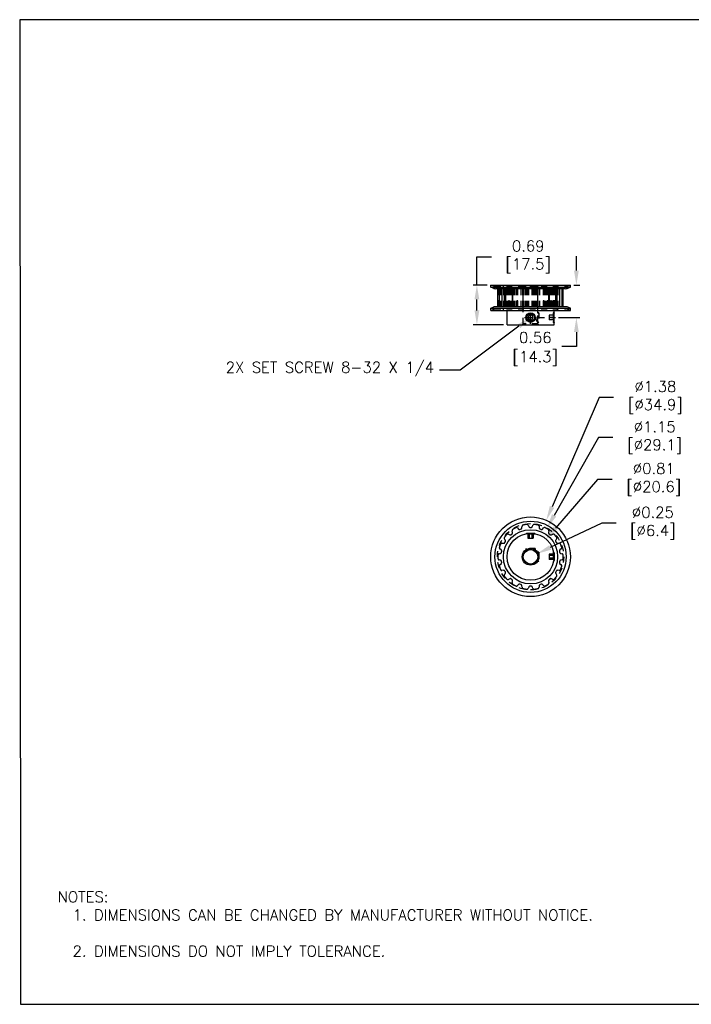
# Model space of a CAD drawing. Extents: x 909.4 to 931.4, y -8.5 to 8.5.
import ezdxf
from ezdxf import colors
from ezdxf.entities.mleader import LeaderData, LeaderLine
from ezdxf.math import Vec2, Vec3

# ---------------------------------------------------------------- set-up
doc = ezdxf.new("R2010")
doc.units = 0
doc.header["$LTSCALE"] = 4
doc.header["$MEASUREMENT"] = 0
doc.linetypes.add('CENTER2', pattern=[1.125, 0.75, -0.125, 0.125, -0.125])
doc.linetypes.add('HIDDEN2', pattern=[0.1875, 0.125, -0.0625])
doc.layers.get('0').update_dxf_attribs({"linetype": 'CONTINUOUS'})
doc.layers.get('DEFPOINTS').update_dxf_attribs({"linetype": 'CONTINUOUS'})
for name, color, linetype in [('CENTER', 40, 'CENTER2'), ('DIMENSIONS', 140, 'CONTINUOUS'), ('DIMENSIONS @ 1', 140, 'CONTINUOUS'), ('HIDDEN', 102, 'HIDDEN2'), ('TEXT', 140, 'CONTINUOUS')]:
    doc.layers.add(name, color=color, linetype=linetype)
doc.styles.get("Standard").update_dxf_attribs({"font": 'romans.shx'})
doc.dimstyles.get("Standard").update_dxf_attribs({"dimtxt": 0.1875, "dimasz": 0.25, "dimexe": 0.0625, "dimexo": 0.0625, "dimgap": 0.0625, "dimtad": 0, "dimtih": 1, "dimtoh": 1, "dimzin": 0, "dimdsep": 46, "dimtxsty": 'Standard', "dimcen": 0, "dimadec": 0, "dimazin": 0, "dimtfac": 1, "dimtofl": 0, "dimtmove": 0, "dimatfit": 3, "dimfxl": 0, "dimtolj": 1, "dimtzin": 0, "dimarcsym": 0})

# ---------------------------------------------------------------- blocks, each defined once
blk = doc.blocks.new('*D0')
at = {"layer": 'DEFPOINTS', "color": 0, "ltscale": 0.05}
for p in [(918.3434650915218, -0.7540851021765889), (918.1172857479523, -0.8605881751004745)]:
    blk.add_point(p, dxfattribs=at)
at = {"layer": 'DIMENSIONS', "color": 0, "lineweight": -2, "ltscale": 0.05}
for p, q in [((919.461519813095, -0.2276167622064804), (918.5696444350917, -0.6475820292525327)), ((919.7115198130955, -0.2276167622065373), (919.461519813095, -0.2276167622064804))]:
    blk.add_line(p, q, dxfattribs=at)
at = {"layer": 'DIMENSIONS', "color": 0, "ltscale": 0.05}
blk.add_solid([(918.5518939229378, -0.6098854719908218), (918.5873949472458, -0.6852785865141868), (918.3434650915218, -0.7540851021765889)], dxfattribs=at)
at = {"layer": 'DIMENSIONS', "color": 0, "ltscale": 0.05, "insert": (920.2784840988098, -0.2276167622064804), "char_height": 0.1875, "attachment_point": 5}
blk.add_mtext('\\A1; ∅0.25\\P [∅6.4]', dxfattribs=at)
blk = doc.blocks.new('*D8')
at = {"layer": 'DEFPOINTS', "color": 0, "ltscale": 0.05}
for p in [(918.4962890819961, -0.5005371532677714), (917.9644617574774, -1.114136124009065)]:
    blk.add_point(p, dxfattribs=at)
at = {"layer": 'DIMENSIONS', "color": 0, "lineweight": -2, "ltscale": 0.05}
for p, q in [((919.3882383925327, 0.5285547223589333), (918.6600290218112, -0.3116212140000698)), ((919.6382383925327, 0.5285547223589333), (919.3882383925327, 0.5285547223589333))]:
    blk.add_line(p, q, dxfattribs=at)
at = {"layer": 'DIMENSIONS', "color": 0, "ltscale": 0.05}
blk.add_solid([(918.6285430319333, -0.2843312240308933), (918.691515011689, -0.3389112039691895), (918.4962890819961, -0.5005371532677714)], dxfattribs=at)
at = {"layer": 'DIMENSIONS', "color": 0, "ltscale": 0.05, "insert": (920.2944883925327, 0.5285547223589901), "char_height": 0.1875, "attachment_point": 5}
blk.add_mtext('\\A1; ∅0.81\\P [∅20.6]', dxfattribs=at)
blk = doc.blocks.new('*D1')
at = {"layer": 'DEFPOINTS', "color": 0, "ltscale": 0.05}
for p in [(918.9178754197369, 3.885276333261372), (918.6493754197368, 3.322276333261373), (919.0218230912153, 3.322276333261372)]:
    blk.add_point(p, dxfattribs=at)
at = {"layer": 'DIMENSIONS', "color": 0, "lineweight": -2, "ltscale": 0.05}
for p, q in [((919.0218230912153, 4.135276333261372), (919.0218230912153, 4.385276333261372)), ((918.9803754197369, 3.885276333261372), (919.0843230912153, 3.885276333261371)), ((918.7118754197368, 3.322276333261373), (919.0843230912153, 3.322276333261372)), ((919.0218230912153, 3.072276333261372), (919.0218230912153, 2.822276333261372)), ((919.0218230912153, 2.822276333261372), (918.7718230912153, 2.822276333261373))]:
    blk.add_line(p, q, dxfattribs=at)
at = {"layer": 'DIMENSIONS', "color": 0, "ltscale": 0.05}
for points in [[(918.9801564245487, 4.135276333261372), (919.0634897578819, 4.135276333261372), (919.0218230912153, 3.885276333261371)], [(918.9801564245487, 3.072276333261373), (919.0634897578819, 3.072276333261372), (919.0218230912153, 3.322276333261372)]]:
    blk.add_solid(points, dxfattribs=at)
at = {"layer": 'DIMENSIONS', "color": 0, "ltscale": 0.05, "char_height": 0.1875, "attachment_point": 5}
for s, insert in [('\\A1;0.56', (918.3120016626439, 2.97852633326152)), ('\\A1;[14.3]', (918.3120016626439, 2.616919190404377))]:
    blk.add_mtext(s, dxfattribs=dict(at, insert=insert))
blk = doc.blocks.new('*D2')
at = {"layer": 'DEFPOINTS', "color": 0, "ltscale": 0.05}
for p in [(917.3040577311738, 3.885276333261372), (917.5428754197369, 3.885276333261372), (917.8243754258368, 3.197276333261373)]:
    blk.add_point(p, dxfattribs=at)
at = {"layer": 'DIMENSIONS', "color": 0, "lineweight": -2, "ltscale": 0.05}
for p, q in [((917.3040577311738, 3.885276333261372), (917.3040577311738, 4.371591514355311)), ((917.3040577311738, 4.371591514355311), (917.5540577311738, 4.371591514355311)), ((917.4803754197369, 3.885276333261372), (917.2415577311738, 3.885276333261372)), ((917.3040577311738, 3.447276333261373), (917.3040577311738, 3.635276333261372)), ((917.7618754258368, 3.197276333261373), (917.2415577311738, 3.197276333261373))]:
    blk.add_line(p, q, dxfattribs=at)
at = {"layer": 'DIMENSIONS', "color": 0, "ltscale": 0.05}
for points in [[(917.2623910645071, 3.635276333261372), (917.3457243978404, 3.635276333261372), (917.3040577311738, 3.885276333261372)], [(917.2623910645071, 3.447276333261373), (917.3457243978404, 3.447276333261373), (917.3040577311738, 3.197276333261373)]]:
    blk.add_solid(points, dxfattribs=at)
at = {"layer": 'DIMENSIONS', "color": 0, "ltscale": 0.05, "insert": (918.1254863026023, 4.371591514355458), "char_height": 0.1875, "attachment_point": 5}
blk.add_mtext('\\A1; 0.69\\P [17.5]', dxfattribs=at)
blk = doc.blocks.new('*D5')
at = {"layer": 'DEFPOINTS', "color": 0, "ltscale": 0.05}
for p in [(918.5022809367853, -0.1758909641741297), (917.9584699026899, -1.438782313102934)]:
    blk.add_point(p, dxfattribs=at)
at = {"layer": 'DIMENSIONS', "color": 0, "lineweight": -2, "ltscale": 0.05}
for p, q in [((919.4154647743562, 1.944794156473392), (918.6011556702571, 0.05372564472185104)), ((919.6654647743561, 1.944794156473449), (919.4154647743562, 1.944794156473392))]:
    blk.add_line(p, q, dxfattribs=at)
at = {"layer": 'DIMENSIONS', "color": 0, "ltscale": 0.05}
blk.add_solid([(918.562886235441, 0.0702047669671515), (918.639425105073, 0.03724652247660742), (918.5022809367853, -0.1758909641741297)], dxfattribs=at)
at = {"layer": 'DIMENSIONS', "color": 0, "ltscale": 0.05, "insert": (920.3217147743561, 1.944794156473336), "char_height": 0.1875, "attachment_point": 5}
blk.add_mtext('\\A1; ∅1.38\\P [∅34.9]', dxfattribs=at)
blk = doc.blocks.new('*D7')
at = {"layer": 'DEFPOINTS', "color": 0, "ltscale": 0.05}
for p in [(918.5142877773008, -0.3096190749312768), (917.9464630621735, -1.3050542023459)]:
    blk.add_point(p, dxfattribs=at)
at = {"layer": 'DIMENSIONS', "color": 0, "lineweight": -2, "ltscale": 0.05}
for p, q in [((919.4040666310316, 1.25022343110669), (918.6381587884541, -0.09246481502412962)), ((919.6540666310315, 1.250223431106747), (919.4040666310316, 1.25022343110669))]:
    blk.add_line(p, q, dxfattribs=at)
at = {"layer": 'DIMENSIONS', "color": 0, "ltscale": 0.05}
blk.add_solid([(918.6019664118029, -0.07181964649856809), (918.6743511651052, -0.1131099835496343), (918.5142877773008, -0.3096190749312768)], dxfattribs=at)
at = {"layer": 'DIMENSIONS', "color": 0, "ltscale": 0.05, "insert": (920.3103166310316, 1.250223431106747), "char_height": 0.1875, "attachment_point": 5}
blk.add_mtext('\\A1; ∅1.15\\P [∅29.1]', dxfattribs=at)

msp = doc.modelspace()

# ---------------------------------------------------------------- linework, layer by layer
for p, q in [((917.5428754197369, 3.845276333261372), (917.5428754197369, 3.885276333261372)), ((917.5428754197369, 3.885276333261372), (918.9178754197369, 3.885276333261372)), ((917.5985784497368, 3.826836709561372), (917.5428754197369, 3.845276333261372)), ((917.5428754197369, 3.845276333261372), (918.9178754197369, 3.845276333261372)), ((918.8276819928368, 3.821276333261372), (917.6330688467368, 3.821276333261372)), ((917.6673754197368, 3.511276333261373), (917.6673754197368, 3.821276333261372)), ((917.6904764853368, 3.821276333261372), (917.6904764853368, 3.511276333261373)), ((917.7321438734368, 3.821276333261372), (917.7321438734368, 3.511276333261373)), ((917.7749806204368, 3.821276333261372), (917.7749806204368, 3.511276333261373)), ((917.7985050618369, 3.821276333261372), (917.7985050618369, 3.511276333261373)), ((917.9115173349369, 3.821276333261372), (917.9115173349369, 3.511276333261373)), ((917.9198509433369, 3.821276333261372), (917.9198509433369, 3.511276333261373)), ((918.5408998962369, 3.821276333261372), (918.5408998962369, 3.511276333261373)), ((918.5492335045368, 3.821276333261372), (918.5492335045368, 3.511276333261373)), ((918.6622457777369, 3.821276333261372), (918.6622457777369, 3.511276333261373)), ((918.6857702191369, 3.821276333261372), (918.6857702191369, 3.511276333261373)), ((918.7286069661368, 3.821276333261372), (918.7286069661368, 3.511276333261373)), ((918.7702743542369, 3.821276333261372), (918.7702743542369, 3.511276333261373)), ((918.7933754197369, 3.511276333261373), (918.7933754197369, 3.821276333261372)), ((918.8621723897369, 3.826836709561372), (918.9178754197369, 3.845276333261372)), ((918.9178754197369, 3.845276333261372), (918.9178754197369, 3.885276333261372)), ((917.5428754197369, 3.487276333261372), (917.5985784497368, 3.505715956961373)), ((917.5428754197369, 3.447276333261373), (917.5428754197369, 3.487276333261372)), ((917.5428754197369, 3.487276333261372), (918.9178754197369, 3.487276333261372)), ((917.5428754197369, 3.447276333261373), (918.9178754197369, 3.447276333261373)), ((918.8276819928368, 3.511276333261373), (917.6330688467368, 3.511276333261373)), ((917.8243754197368, 3.197276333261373), (917.8243754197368, 3.447276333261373)), ((918.6363754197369, 3.404276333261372), (918.6363754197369, 3.447276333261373)), ((918.9178754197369, 3.487276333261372), (918.8621723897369, 3.505715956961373)), ((918.9178754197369, 3.447276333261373), (918.9178754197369, 3.487276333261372)), ((918.2067040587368, 3.363276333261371), (918.1830326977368, 3.322276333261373)), ((918.1830326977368, 3.322276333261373), (918.2067040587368, 3.281276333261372)), ((918.2540467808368, 3.363276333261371), (918.2067040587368, 3.363276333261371)), ((918.2067040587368, 3.281276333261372), (918.2540467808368, 3.281276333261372)), ((918.2777181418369, 3.322276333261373), (918.2540467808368, 3.363276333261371)), ((918.2540467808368, 3.281276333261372), (918.2777181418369, 3.322276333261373)), ((918.6338102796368, 3.390441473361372), (918.6363754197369, 3.387876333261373)), ((918.6338102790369, 3.254111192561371), (918.6363754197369, 3.256676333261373)), ((918.6363754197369, 3.256676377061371), (918.6363754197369, 3.387876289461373)), ((918.6363754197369, 3.197276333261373), (918.6363754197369, 3.240276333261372)), ((917.8243754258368, 3.197276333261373), (918.6363754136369, 3.197276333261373)), ((918.1582895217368, -0.4078225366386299), (918.1647754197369, -0.4013366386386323)), ((918.1647754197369, -0.4013366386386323), (918.2959754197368, -0.4013366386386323)), ((918.3024613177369, -0.4078225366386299), (918.2959754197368, -0.4013366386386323)), ((918.6299009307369, -0.7352621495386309), (918.6363754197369, -0.7417366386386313)), ((918.6363754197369, -0.7417366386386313), (918.6363754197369, -0.872936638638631)), ((918.6299009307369, -0.8794111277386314), (918.6363754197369, -0.872936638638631))]:
    msp.add_line(p, q)
for centre, radius in [((918.2303754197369, 3.322276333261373), 0.082), ((918.2303754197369, 3.322276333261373), 0.0656), ((918.2303754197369, -0.8073366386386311), 0.6875), ((918.2303754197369, -0.8073366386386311), 0.615), ((918.2303754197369, -0.8073366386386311), 0.468), ((918.2303754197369, -0.8073366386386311), 0.406), ((918.2303754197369, -0.8073366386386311), 0.14375), ((918.2303754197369, -0.8073366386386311), 0.125)]:
    msp.add_circle(centre, radius)
for centre, start, end in [((917.6330688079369, 3.931026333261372), 251.6836758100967, 270), ((918.8276820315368, 3.931026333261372), 270, 288.3163241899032), ((917.6330688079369, 3.401526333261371), 90, 108.3163241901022), ((918.8276820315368, 3.401526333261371), 71.6836758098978, 90)]:
    msp.add_arc(centre, 0.10975, start, end)
for points, start_tangent, end_tangent in [([(918.6363754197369, 3.240276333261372), (918.6363390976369, 3.240456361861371), (918.6362305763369, 3.240996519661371), (918.6360516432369, 3.241894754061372), (918.6358047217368, 3.243150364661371), (918.6354940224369, 3.244758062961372), (918.6351236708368, 3.246717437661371), (918.6346997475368, 3.249022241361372), (918.6342303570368, 3.251658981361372), (918.6337239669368, 3.254615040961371), (918.6331888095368, 3.25788202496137), (918.6326342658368, 3.261447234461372), (918.6320715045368, 3.265287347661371), (918.6315102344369, 3.269388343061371), (918.6309614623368, 3.27372556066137), (918.6304354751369, 3.278275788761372), (918.6299416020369, 3.28301905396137), (918.6294894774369, 3.287924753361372), (918.6290863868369, 3.292977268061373), (918.6287400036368, 3.29814457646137), (918.6284557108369, 3.303410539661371), (918.6282384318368, 3.308749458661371), (918.6280916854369, 3.314138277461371), (918.6280176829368, 3.319561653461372), (918.6280176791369, 3.324990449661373), (918.6280916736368, 3.330413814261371), (918.6282384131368, 3.335802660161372), (918.6284556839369, 3.341141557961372), (918.6287399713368, 3.346407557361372), (918.6290863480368, 3.351574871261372), (918.6294894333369, 3.35662740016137), (918.6299415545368, 3.361533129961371), (918.6304354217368, 3.366276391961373), (918.6309614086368, 3.370826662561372), (918.6315101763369, 3.375163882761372), (918.6320714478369, 3.379264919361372), (918.6326342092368, 3.383105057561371), (918.6331887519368, 3.386670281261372), (918.6337239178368, 3.38993733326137), (918.6342303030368, 3.392893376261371), (918.6346997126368, 3.39553023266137), (918.6351236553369, 3.39783514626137), (918.6354940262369, 3.399794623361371), (918.6358047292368, 3.401402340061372), (918.6360516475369, 3.402657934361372), (918.6362305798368, 3.403556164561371), (918.6363390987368, 3.404096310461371), (918.6363754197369, 3.404276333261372)], (-0.0326904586, 0.1618576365), (0.0326904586, 0.1618576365)), ([(918.6363390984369, 3.404096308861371), (918.6362305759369, 3.403556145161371), (918.6360516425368, 3.402657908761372), (918.6358047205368, 3.401402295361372), (918.6354940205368, 3.399794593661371), (918.6351236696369, 3.397835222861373), (918.6346997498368, 3.395530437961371), (918.6342303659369, 3.392893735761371), (918.6338088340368, 3.390441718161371)], (-0.002743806, -0.0136138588), (-0.002313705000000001, -0.0136935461)), ([(918.6363754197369, 3.404276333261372), (918.6363390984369, 3.404096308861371)], (-3.63581e-05, -0.000180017), (-3.628450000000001e-05, -0.0001800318)), ([(918.6338088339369, 3.254110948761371), (918.6342303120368, 3.251659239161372), (918.6346997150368, 3.249022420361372), (918.6351236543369, 3.246717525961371), (918.6354940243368, 3.244758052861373), (918.6358047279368, 3.243150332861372), (918.6360516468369, 3.241894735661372), (918.6362305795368, 3.240996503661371), (918.6363390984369, 3.240456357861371)], (0.002313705, -0.0136935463), (0.0027438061, -0.013613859)), ([(918.6363390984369, 3.240456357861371), (918.6363754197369, 3.240276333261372)], (3.62846e-05, -0.000180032), (3.63582e-05, -0.0001800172))]:
    msp.add_spline(points, degree=3, dxfattribs=dict(start_tangent=start_tangent, end_tangent=end_tangent))
at = {"layer": 'CENTER', "ltscale": 0.05}
for p, q in [((918.2303754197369, 3.21527633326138), (918.2303754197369, 3.429276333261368)), ((918.1233754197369, 3.322276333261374), (918.6618754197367, 3.322276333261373))]:
    msp.add_line(p, q, dxfattribs=at)
at = {"layer": 'DEFPOINTS'}
msp.add_lwpolyline([(909.4247788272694, -8.533898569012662), (931.4093251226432, -8.533898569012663), (931.4093251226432, 8.466101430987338), (909.4093251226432, 8.466101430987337)], close=True, dxfattribs=at)
at = {"layer": 'HIDDEN', "ltscale": 0.05}
for p, q in [((917.6153754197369, 3.861276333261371), (917.5428754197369, 3.885276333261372)), ((917.6153754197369, 3.861276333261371), (918.8453754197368, 3.861276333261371)), ((917.6725135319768, 3.821276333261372), (917.6725135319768, 3.511276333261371)), ((917.6732539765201, 3.511276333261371), (917.6732539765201, 3.821276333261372)), ((917.6753648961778, 3.511276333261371), (917.6753648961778, 3.821276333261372)), ((917.7185611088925, 3.511276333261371), (917.7185611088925, 3.821276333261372)), ((917.7251383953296, 3.511276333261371), (917.7251383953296, 3.821276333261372)), ((917.7306593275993, 3.511276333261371), (917.7306593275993, 3.821276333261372)), ((917.7623754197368, 3.861276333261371), (917.7623754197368, 3.885276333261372)), ((917.768656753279, 3.511276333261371), (917.768656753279, 3.821276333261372)), ((917.7960987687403, 3.511276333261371), (917.7960987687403, 3.821276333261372)), ((917.8163103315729, 3.511276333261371), (917.8163103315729, 3.821276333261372)), ((917.8191201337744, 3.511276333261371), (917.8191201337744, 3.821276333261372)), ((917.8204849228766, 3.511276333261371), (917.8204849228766, 3.821276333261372)), ((917.8211501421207, 3.511276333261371), (917.8211501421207, 3.821276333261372)), ((917.8212816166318, 3.511276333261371), (917.8212816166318, 3.821276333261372)), ((917.8346078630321, 3.511276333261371), (917.8346078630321, 3.821276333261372)), ((917.8350639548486, 3.511276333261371), (917.8350639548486, 3.821276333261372)), ((917.8410652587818, 3.511276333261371), (917.8410652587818, 3.821276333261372)), ((917.8422399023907, 3.511276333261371), (917.8422399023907, 3.821276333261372)), ((917.8454084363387, 3.511276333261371), (917.8454084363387, 3.821276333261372)), ((917.8581796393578, 3.821276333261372), (917.8581796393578, 3.511276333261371)), ((917.8625199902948, 3.511276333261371), (917.8625199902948, 3.821276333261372)), ((917.8633370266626, 3.511276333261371), (917.8633370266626, 3.821276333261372)), ((917.8682847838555, 3.511276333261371), (917.8682847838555, 3.821276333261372)), ((917.8768701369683, 3.511276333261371), (917.8768701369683, 3.821276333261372)), ((917.8779950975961, 3.511276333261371), (917.8779950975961, 3.821276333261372)), ((917.8812104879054, 3.511276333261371), (917.8812104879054, 3.821276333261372)), ((917.9040458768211, 3.511276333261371), (917.9040458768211, 3.821276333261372)), ((917.9248066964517, 3.511276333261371), (917.9248066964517, 3.821276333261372)), ((917.9303256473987, 3.511276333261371), (917.9303256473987, 3.821276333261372)), ((917.9324340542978, 3.511276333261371), (917.9324340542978, 3.821276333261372)), ((917.9345822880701, 3.511276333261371), (917.9345822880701, 3.821276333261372)), ((917.9364901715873, 3.511276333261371), (917.9364901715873, 3.821276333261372)), ((917.9543159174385, 3.511276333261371), (917.9543159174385, 3.821276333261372)), ((917.9800581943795, 3.511276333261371), (917.9800581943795, 3.821276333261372)), ((917.9957698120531, 3.511276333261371), (917.9957698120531, 3.821276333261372)), ((918.0000072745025, 3.821276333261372), (918.0000072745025, 3.511276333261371)), ((918.0004482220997, 3.511276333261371), (918.0004482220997, 3.821276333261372)), ((918.0052220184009, 3.511276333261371), (918.0052220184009, 3.821276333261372)), ((918.0056629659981, 3.511276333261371), (918.0056629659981, 3.821276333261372)), ((918.0128396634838, 3.511276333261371), (918.0128396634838, 3.821276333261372)), ((918.0684183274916, 3.511276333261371), (918.0684183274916, 3.821276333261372)), ((918.1053754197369, 3.866526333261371), (918.0866254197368, 3.885276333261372)), ((918.0958999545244, 3.511276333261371), (918.0958999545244, 3.821276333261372)), ((918.1053754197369, 3.216026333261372), (918.1053754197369, 3.866526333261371)), ((918.3553754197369, 3.866526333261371), (918.1053754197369, 3.866526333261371)), ((918.110956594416, 3.511276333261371), (918.110956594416, 3.821276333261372)), ((918.1351137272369, 3.511276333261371), (918.1351137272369, 3.821276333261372)), ((918.1541099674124, 3.511276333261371), (918.1541099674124, 3.821276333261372)), ((918.1725049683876, 3.511276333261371), (918.1725049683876, 3.821276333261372)), ((918.1781329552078, 3.511276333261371), (918.1781329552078, 3.821276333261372)), ((918.19995620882, 3.511276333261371), (918.19995620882, 3.821276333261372)), ((918.2607946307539, 3.511276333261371), (918.2607946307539, 3.821276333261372)), ((918.282617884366, 3.511276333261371), (918.282617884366, 3.821276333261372)), ((918.2882458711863, 3.511276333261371), (918.2882458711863, 3.821276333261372)), ((918.3066408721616, 3.511276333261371), (918.3066408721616, 3.821276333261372)), ((918.3256371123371, 3.511276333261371), (918.3256371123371, 3.821276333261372)), ((918.3497942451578, 3.511276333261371), (918.3497942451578, 3.821276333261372)), ((918.3553754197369, 3.866526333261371), (918.3741254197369, 3.885276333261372)), ((918.3553754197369, 3.404276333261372), (918.3553754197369, 3.866526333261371)), ((918.3648508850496, 3.511276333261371), (918.3648508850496, 3.821276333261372)), ((918.3923325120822, 3.511276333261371), (918.3923325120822, 3.821276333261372)), ((918.4550878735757, 3.821276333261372), (918.4550878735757, 3.511276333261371)), ((918.455528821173, 3.511276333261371), (918.455528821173, 3.821276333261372)), ((918.4603026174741, 3.511276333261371), (918.4603026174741, 3.821276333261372)), ((918.4607435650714, 3.511276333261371), (918.4607435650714, 3.821276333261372)), ((918.4649810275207, 3.511276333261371), (918.4649810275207, 3.821276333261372)), ((918.4806926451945, 3.511276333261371), (918.4806926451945, 3.821276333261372)), ((918.5064349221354, 3.511276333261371), (918.5064349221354, 3.821276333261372)), ((918.5242606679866, 3.821276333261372), (918.5242606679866, 3.511276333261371)), ((918.5261685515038, 3.511276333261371), (918.5261685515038, 3.821276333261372)), ((918.528316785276, 3.511276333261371), (918.528316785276, 3.821276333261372)), ((918.5304251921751, 3.511276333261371), (918.5304251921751, 3.821276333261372)), ((918.5359441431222, 3.511276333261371), (918.5359441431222, 3.821276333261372)), ((918.5567049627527, 3.511276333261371), (918.5567049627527, 3.821276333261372)), ((918.5795403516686, 3.821276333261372), (918.5795403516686, 3.511276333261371)), ((918.5827557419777, 3.511276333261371), (918.5827557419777, 3.821276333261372)), ((918.5838807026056, 3.511276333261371), (918.5838807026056, 3.821276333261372)), ((918.5924660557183, 3.511276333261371), (918.5924660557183, 3.821276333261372)), ((918.5974138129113, 3.511276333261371), (918.5974138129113, 3.821276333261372)), ((918.598230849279, 3.511276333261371), (918.598230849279, 3.821276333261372)), ((918.6025712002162, 3.511276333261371), (918.6025712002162, 3.821276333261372)), ((918.6153424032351, 3.511276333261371), (918.6153424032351, 3.821276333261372)), ((918.6185109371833, 3.821276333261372), (918.6185109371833, 3.511276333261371)), ((918.6196855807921, 3.511276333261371), (918.6196855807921, 3.821276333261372)), ((918.6256868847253, 3.511276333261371), (918.6256868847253, 3.821276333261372)), ((918.6261429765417, 3.511276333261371), (918.6261429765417, 3.821276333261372)), ((918.639469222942, 3.821276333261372), (918.639469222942, 3.511276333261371)), ((918.6396006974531, 3.511276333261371), (918.6396006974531, 3.821276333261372)), ((918.6402659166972, 3.511276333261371), (918.6402659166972, 3.821276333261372)), ((918.6416307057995, 3.511276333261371), (918.6416307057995, 3.821276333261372)), ((918.6444405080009, 3.511276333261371), (918.6444405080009, 3.821276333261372)), ((918.6646520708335, 3.511276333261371), (918.6646520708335, 3.821276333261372)), ((918.6983201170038, 3.511276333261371), (918.6983201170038, 3.821276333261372)), ((918.6983754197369, 3.861276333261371), (918.6983754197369, 3.885276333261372)), ((918.7222559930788, 3.511276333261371), (918.7222559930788, 3.821276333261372)), ((918.7277769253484, 3.511276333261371), (918.7277769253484, 3.821276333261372)), ((918.7343542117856, 3.511276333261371), (918.7343542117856, 3.821276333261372)), ((918.7837764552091, 3.511276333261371), (918.7837764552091, 3.821276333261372)), ((918.7858873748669, 3.511276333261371), (918.7858873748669, 3.821276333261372)), ((918.7866278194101, 3.511276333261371), (918.7866278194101, 3.821276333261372)), ((918.8453754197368, 3.861276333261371), (918.9178754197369, 3.885276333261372)), ((917.5428754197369, 3.447276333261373), (917.6153754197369, 3.471276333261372)), ((917.6153754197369, 3.471276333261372), (918.8453754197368, 3.471276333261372)), ((917.7623754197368, 3.447276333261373), (917.7623754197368, 3.471276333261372)), ((918.3717754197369, 3.404276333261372), (918.3553754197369, 3.404276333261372)), ((918.3553754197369, 3.387876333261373), (918.3717754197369, 3.404276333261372)), ((918.3717754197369, 3.404276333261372), (918.3717754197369, 3.240276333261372)), ((918.6363754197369, 3.404276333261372), (918.6199754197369, 3.404276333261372)), ((918.6199754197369, 3.404276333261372), (918.6338102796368, 3.390441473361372)), ((918.6199754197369, 3.404276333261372), (918.6199754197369, 3.240276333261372)), ((918.6983754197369, 3.447276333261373), (918.6983754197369, 3.471276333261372)), ((918.9178754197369, 3.447276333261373), (918.8453754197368, 3.471276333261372)), ((918.3553754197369, 3.256676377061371), (918.3553754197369, 3.387876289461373)), ((918.3553754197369, 3.256676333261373), (918.3717754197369, 3.240276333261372)), ((918.3717754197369, 3.240276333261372), (918.3553754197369, 3.240276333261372)), ((918.3553754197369, 3.216026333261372), (918.3553754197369, 3.240276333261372)), ((918.6363754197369, 3.363276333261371), (918.5543754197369, 3.363276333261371)), ((918.5543754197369, 3.363276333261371), (918.5543754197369, 3.281276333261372)), ((918.6363754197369, 3.322276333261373), (918.5543754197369, 3.322276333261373)), ((918.6363754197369, 3.281276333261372), (918.5543754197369, 3.281276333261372)), ((918.6199754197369, 3.240276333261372), (918.6338102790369, 3.254111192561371)), ((918.6363754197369, 3.240276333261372), (918.6199754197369, 3.240276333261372)), ((918.0866254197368, 3.197276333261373), (918.1053754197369, 3.216026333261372)), ((918.3553754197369, 3.216026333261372), (918.1053754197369, 3.216026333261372)), ((918.3741254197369, 3.197276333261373), (918.3553754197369, 3.216026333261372)), ((918.0040260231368, -0.3094124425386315), (918.0223254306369, -0.3277118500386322)), ((918.0475044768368, -0.3332939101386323), (918.0657538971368, -0.3266516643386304)), ((918.0814540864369, -0.3061907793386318), (918.0837096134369, -0.280409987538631)), ((918.1879766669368, -0.2620248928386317), (918.1989137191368, -0.2854794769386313)), ((918.2206651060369, -0.299336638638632), (918.2400857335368, -0.299336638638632)), ((918.2618371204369, -0.2854794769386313), (918.2727741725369, -0.2620248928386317)), ((918.3770412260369, -0.280409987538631), (918.3792967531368, -0.3061907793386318)), ((918.3949969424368, -0.3266516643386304), (918.4132463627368, -0.3332939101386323)), ((918.4384254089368, -0.3277118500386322), (918.4567248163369, -0.3094124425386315)), ((917.7941647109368, -0.5191614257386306), (917.7793209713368, -0.4979623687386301)), ((917.8473764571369, -0.4168569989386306), (917.8708310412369, -0.4277940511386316)), ((917.8964007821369, -0.4244277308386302), (917.9112778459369, -0.411944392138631)), ((917.9190331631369, -0.3873476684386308), (917.9123351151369, -0.3623502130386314)), ((918.1483754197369, -0.4177366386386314), (918.1582895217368, -0.4078225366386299)), ((918.1483754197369, -0.4096951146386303), (918.1483754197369, -0.4177366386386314)), ((918.3123754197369, -0.4177366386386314), (918.1483754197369, -0.4177366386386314)), ((918.1830326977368, -0.4013366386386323), (918.1830326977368, -0.4833366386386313)), ((918.1830326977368, -0.4833366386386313), (918.2777181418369, -0.4833366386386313)), ((918.2067040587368, -0.4013366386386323), (918.2067040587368, -0.4833366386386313)), ((918.2540467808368, -0.4013366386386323), (918.2540467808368, -0.4833366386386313)), ((918.2777181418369, -0.4013366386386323), (918.2777181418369, -0.4833366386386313)), ((918.3123754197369, -0.4177366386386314), (918.3024613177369, -0.4078225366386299)), ((918.3123754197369, -0.4096951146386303), (918.3123754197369, -0.4177366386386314)), ((918.5484157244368, -0.3623502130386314), (918.5417176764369, -0.3873476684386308)), ((918.5494729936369, -0.411944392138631), (918.5643500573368, -0.4244277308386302)), ((918.5899197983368, -0.4277940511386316), (918.6133743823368, -0.4168569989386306)), ((918.6814298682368, -0.4979623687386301), (918.6665861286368, -0.5191614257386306)), ((917.7219097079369, -0.6857333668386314), (917.7007106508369, -0.6708896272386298)), ((917.7369222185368, -0.571399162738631), (917.7627030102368, -0.5736546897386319)), ((917.7855793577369, -0.5617460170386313), (917.7952896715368, -0.5449272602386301)), ((918.1483754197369, -0.6659366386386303), (918.1483754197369, -0.7129915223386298)), ((918.1647754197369, -0.6823366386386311), (918.1483754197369, -0.6659366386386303)), ((918.3123754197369, -0.6659366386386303), (918.1483754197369, -0.6659366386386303)), ((918.2959754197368, -0.6823366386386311), (918.3123754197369, -0.6659366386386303)), ((918.3123754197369, -0.6659366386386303), (918.3123754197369, -0.7129915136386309)), ((918.6654611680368, -0.5449272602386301), (918.6751714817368, -0.5617460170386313)), ((918.6980478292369, -0.5736546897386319), (918.7238286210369, -0.571399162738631)), ((918.7600401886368, -0.6708896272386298), (918.7388411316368, -0.6857333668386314)), ((917.6859857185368, -0.7543988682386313), (917.7109831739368, -0.7477008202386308)), ((917.7284069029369, -0.7286861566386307), (917.7317792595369, -0.7095605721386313)), ((918.1647754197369, -0.6823366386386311), (918.2959754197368, -0.6823366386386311)), ((918.3717754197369, -0.7253366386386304), (918.3247205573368, -0.7253366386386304)), ((918.3553754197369, -0.7417366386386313), (918.3717754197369, -0.7253366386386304)), ((918.3553754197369, -0.7417366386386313), (918.3553754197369, -0.872936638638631)), ((918.3717754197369, -0.7253366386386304), (918.3717754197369, -0.889336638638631)), ((918.6363754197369, -0.7599939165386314), (918.5543754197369, -0.7599939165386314)), ((918.5543754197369, -0.7599939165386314), (918.5543754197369, -0.8546793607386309)), ((918.6363754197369, -0.7836652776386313), (918.5543754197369, -0.7836652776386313)), ((918.6363754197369, -0.831007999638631), (918.5543754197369, -0.831007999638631)), ((918.6280176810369, -0.7253366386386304), (918.6199754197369, -0.7253366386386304)), ((918.6199754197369, -0.7253366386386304), (918.6199754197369, -0.889336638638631)), ((918.6199754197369, -0.7253366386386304), (918.6299009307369, -0.7352621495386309)), ((918.7289715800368, -0.7095605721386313), (918.7323439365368, -0.7286861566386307)), ((918.7497676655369, -0.7477008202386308), (918.7747651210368, -0.7543988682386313)), ((917.7109831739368, -0.8669724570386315), (917.6859857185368, -0.860274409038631)), ((917.7007106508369, -0.9437836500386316), (917.7219097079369, -0.9289399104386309)), ((917.7317792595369, -0.905112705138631), (917.7284069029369, -0.8859871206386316)), ((918.3717754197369, -0.889336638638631), (918.3247205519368, -0.889336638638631)), ((918.3553754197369, -0.872936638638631), (918.3717754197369, -0.889336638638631)), ((918.6363754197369, -0.8546793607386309), (918.5543754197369, -0.8546793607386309)), ((918.6199754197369, -0.889336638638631), (918.6299009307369, -0.8794111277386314)), ((918.6280176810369, -0.889336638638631), (918.6199754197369, -0.889336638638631)), ((918.7323439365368, -0.8859871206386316), (918.7289715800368, -0.905112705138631)), ((918.7388411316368, -0.9289399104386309), (918.7600401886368, -0.9437836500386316)), ((918.7747651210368, -0.860274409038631), (918.7497676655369, -0.8669724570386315)), ((917.7627030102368, -1.041018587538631), (917.7369222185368, -1.043274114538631)), ((917.7793209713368, -1.11671090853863), (917.7941647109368, -1.095511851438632)), ((917.7952896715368, -1.069746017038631), (917.7855793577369, -1.052927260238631)), ((917.8708310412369, -1.186879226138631), (917.8473764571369, -1.197816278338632)), ((918.6133743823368, -1.197816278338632), (918.5899197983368, -1.186879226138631)), ((918.6751714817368, -1.052927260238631), (918.6654611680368, -1.069746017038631)), ((918.6665861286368, -1.095511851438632), (918.6814298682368, -1.11671090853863)), ((918.7238286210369, -1.043274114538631), (918.6980478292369, -1.041018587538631)), ((917.9112778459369, -1.202728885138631), (917.8964007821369, -1.190245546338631)), ((917.9123351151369, -1.252323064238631), (917.9190331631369, -1.227325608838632)), ((918.0223254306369, -1.286961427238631), (918.0040260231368, -1.305260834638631)), ((918.0657538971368, -1.288021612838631), (918.0475044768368, -1.281379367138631)), ((918.0837096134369, -1.334263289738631), (918.0814540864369, -1.30848249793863)), ((918.1989137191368, -1.329193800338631), (918.1879766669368, -1.352648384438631)), ((918.2400857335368, -1.315336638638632), (918.2206651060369, -1.315336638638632)), ((918.2727741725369, -1.352648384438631), (918.2618371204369, -1.329193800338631)), ((918.3792967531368, -1.30848249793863), (918.3770412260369, -1.334263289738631)), ((918.4132463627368, -1.281379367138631), (918.3949969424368, -1.288021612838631)), ((918.4567248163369, -1.305260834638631), (918.4384254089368, -1.286961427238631)), ((918.5417176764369, -1.227325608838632), (918.5484157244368, -1.252323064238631)), ((918.5643500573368, -1.190245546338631), (918.5494729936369, -1.202728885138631))]:
    msp.add_line(p, q, dxfattribs=at)
msp.add_circle((918.2303754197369, -0.8073366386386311), 0.573, dxfattribs=at)
for centre, radius, start, end in [((917.9355173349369, -0.3561385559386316), 0.024, 123.1646282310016, 194.9999999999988), ((918.2303754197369, -0.8073366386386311), 0.563, 116.835371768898, 123.1646282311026), ((917.9870554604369, -0.3263830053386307), 0.024, 44.99999999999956, 116.835371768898), ((918.0392959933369, -0.3107412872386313), 0.024, 224.9999999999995, 289.9999999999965), ((918.0575454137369, -0.3040990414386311), 0.024, 289.9999999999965, 354.9999999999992), ((918.1076182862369, -0.2825017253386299), 0.024, 103.1646282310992, 174.9999999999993), ((918.2303754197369, -0.8073366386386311), 0.563, 96.83537176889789, 103.1646282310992), ((918.1662252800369, -0.2721677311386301), 0.024, 24.99999999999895, 96.83537176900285), ((918.2206651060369, -0.2753366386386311), 0.024, 204.9999999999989, 270), ((918.2400857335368, -0.2753366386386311), 0.024, 270, 335.000000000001), ((918.2945255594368, -0.2721677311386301), 0.024, 83.1646282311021, 155.0000000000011), ((918.2303754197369, -0.8073366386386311), 0.563, 76.8353717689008, 83.1646282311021), ((918.3531325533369, -0.2825017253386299), 0.024, 5.000000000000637, 76.8353717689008), ((918.4032054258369, -0.3040990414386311), 0.024, 185.0000000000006, 250.0000000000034), ((918.4214548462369, -0.3107412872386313), 0.024, 250.0000000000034, 315.0000000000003), ((918.4736953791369, -0.3263830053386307), 0.024, 63.16462823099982, 135.0000000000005), ((918.2303754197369, -0.8073366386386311), 0.563, 56.83537176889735, 63.16462823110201), ((918.5252335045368, -0.3561385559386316), 0.024, 345.0000000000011, 56.8353717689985), ((917.7989806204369, -0.484196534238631), 0.024, 143.164628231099, 214.9999999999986), ((918.2303754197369, -0.8073366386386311), 0.563, 136.835371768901, 143.164628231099), ((917.8372336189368, -0.4386083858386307), 0.024, 65.0000000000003, 136.835371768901), ((917.8809738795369, -0.4060426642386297), 0.024, 245.0000000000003, 310.0000000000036), ((917.8958509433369, -0.3935593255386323), 0.024, 310.0000000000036, 14.9999999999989), ((918.5648998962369, -0.3935593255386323), 0.024, 165.0000000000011, 229.9999999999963), ((918.5797769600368, -0.4060426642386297), 0.024, 229.9999999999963, 294.9999999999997), ((918.6235172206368, -0.4386083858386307), 0.024, 43.164628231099, 114.9999999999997), ((918.2303754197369, -0.8073366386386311), 0.563, 36.83537176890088, 43.164628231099), ((918.6617702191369, -0.484196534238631), 0.024, 325.0000000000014, 36.83537176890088), ((917.7144764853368, -0.6512299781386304), 0.024, 163.1646282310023, 235.0000000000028), ((918.2303754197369, -0.8073366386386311), 0.563, 156.8353717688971, 163.1646282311), ((917.7348304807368, -0.5953078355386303), 0.024, 85.00000000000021, 156.8353717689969), ((917.7647947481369, -0.5497460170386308), 0.024, 265.0000000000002, 329.9999999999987), ((917.7745050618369, -0.5329272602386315), 0.024, 329.9999999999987, 34.99999999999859), ((918.6862457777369, -0.5329272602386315), 0.024, 145.0000000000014, 210.0000000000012), ((918.6959560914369, -0.5497460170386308), 0.024, 210.0000000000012, 274.9999999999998), ((918.7259203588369, -0.5953078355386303), 0.024, 23.16462823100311, 94.99999999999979), ((918.2303754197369, -0.8073366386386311), 0.563, 16.83537176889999, 23.16462823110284), ((918.7462743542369, -0.6512299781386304), 0.024, 304.9999999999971, 16.83537176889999), ((918.2303754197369, -0.8073366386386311), 0.563, 176.8353717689, 183.1646282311), ((917.6921973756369, -0.7775810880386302), 0.024, 105.0000000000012, 176.8353717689), ((917.6921973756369, -0.8370921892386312), 0.024, 183.1646282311, 254.9999999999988), ((917.7047715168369, -0.7245186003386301), 0.024, 285.0000000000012, 349.9999999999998), ((917.7081438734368, -0.7053930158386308), 0.024, 349.9999999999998, 55.00000000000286), ((918.7526069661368, -0.7053930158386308), 0.024, 124.9999999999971, 190), ((918.7559793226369, -0.7245186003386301), 0.024, 190, 254.9999999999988), ((918.7685534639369, -0.7775810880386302), 0.024, 3.164628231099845, 74.99999999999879), ((918.7685534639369, -0.8370921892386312), 0.024, 285.0000000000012, 356.8353717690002), ((918.2303754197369, -0.8073366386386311), 0.563, 356.8353717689, 3.164628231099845), ((917.7144764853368, -0.963443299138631), 0.024, 124.9999999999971, 196.8353717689), ((918.2303754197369, -0.8073366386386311), 0.563, 196.8353717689, 203.1646282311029), ((917.7047715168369, -0.8901546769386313), 0.024, 10.00000000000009, 74.99999999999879), ((917.7081438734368, -0.9092802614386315), 0.024, 304.9999999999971, 10.00000000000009), ((918.7526069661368, -0.9092802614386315), 0.024, 170, 235.0000000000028), ((918.7559793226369, -0.8901546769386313), 0.024, 105.0000000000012, 170), ((918.2303754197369, -0.8073366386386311), 0.563, 336.8353717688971, 343.1646282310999), ((918.7462743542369, -0.963443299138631), 0.024, 343.1646282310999, 55.00000000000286), ((917.7348304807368, -1.019365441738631), 0.024, 203.1646282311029, 274.9999999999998), ((917.7647947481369, -1.064927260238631), 0.024, 30.00000000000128, 94.99999999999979), ((917.7989806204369, -1.130476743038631), 0.024, 145.0000000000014, 216.8353717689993), ((918.2303754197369, -0.8073366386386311), 0.563, 216.8353717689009, 223.164628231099), ((917.7745050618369, -1.081746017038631), 0.024, 325.0000000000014, 30.00000000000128), ((917.8809738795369, -1.208630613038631), 0.024, 49.99999999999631, 114.9999999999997), ((918.5797769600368, -1.208630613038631), 0.024, 65.0000000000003, 130.0000000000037), ((918.2303754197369, -0.8073366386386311), 0.563, 316.835371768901, 323.164628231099), ((918.6862457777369, -1.081746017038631), 0.024, 149.9999999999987, 214.9999999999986), ((918.6959560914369, -1.064927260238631), 0.024, 85.00000000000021, 149.9999999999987), ((918.6617702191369, -1.130476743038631), 0.024, 323.1646282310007, 34.99999999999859), ((918.7259203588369, -1.019365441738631), 0.024, 265.0000000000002, 336.8353717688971), ((917.8372336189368, -1.176064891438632), 0.024, 223.164628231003, 294.9999999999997), ((917.8958509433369, -1.221113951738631), 0.024, 345.0000000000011, 49.99999999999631), ((917.9355173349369, -1.258534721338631), 0.024, 165.0000000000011, 236.8353717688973), ((918.2303754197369, -0.8073366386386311), 0.563, 236.8353717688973, 243.164628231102), ((917.9870554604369, -1.288290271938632), 0.024, 243.164628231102, 315.0000000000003), ((918.0392959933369, -1.303931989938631), 0.024, 70.00000000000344, 135.0000000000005), ((918.0575454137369, -1.310574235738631), 0.024, 5.000000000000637, 70.00000000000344), ((918.1076182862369, -1.332171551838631), 0.024, 185.0000000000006, 256.8353717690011), ((918.2303754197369, -0.8073366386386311), 0.563, 256.8353717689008, 263.1646282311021), ((918.1662252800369, -1.342505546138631), 0.024, 263.1646282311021, 335.000000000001), ((918.2206651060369, -1.339336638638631), 0.024, 90, 155.0000000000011), ((918.2400857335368, -1.339336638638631), 0.024, 24.99999999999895, 90), ((918.2945255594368, -1.342505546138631), 0.024, 204.9999999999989, 276.8353717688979), ((918.2303754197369, -0.8073366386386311), 0.563, 276.8353717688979, 283.1646282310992), ((918.3531325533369, -1.332171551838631), 0.024, 283.1646282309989, 354.9999999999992), ((918.4032054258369, -1.310574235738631), 0.024, 109.9999999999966, 174.9999999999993), ((918.4214548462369, -1.303931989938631), 0.024, 44.99999999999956, 109.9999999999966), ((918.4736953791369, -1.288290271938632), 0.024, 224.9999999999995, 296.835371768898), ((918.2303754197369, -0.8073366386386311), 0.563, 296.835371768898, 303.1646282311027), ((918.5252335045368, -1.258534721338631), 0.024, 303.1646282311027, 14.9999999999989), ((918.5648998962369, -1.221113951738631), 0.024, 130.0000000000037, 194.9999999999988), ((918.6235172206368, -1.176064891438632), 0.024, 245.0000000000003, 316.8353717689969)]:
    msp.add_arc(centre, radius, start, end, dxfattribs=at)
at = {"layer": 'HIDDEN', "ltscale": 0.05, "start_tangent": (-0.09741524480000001, 0.1484988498), "end_tangent": (0.09741524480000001, 0.1484988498)}
msp.add_spline([(918.3553754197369, 3.240276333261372), (918.3552812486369, 3.240419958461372), (918.3549979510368, 3.240852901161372), (918.3545250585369, 3.241578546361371), (918.3538603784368, 3.242604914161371), (918.3530041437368, 3.243938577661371), (918.3519571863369, 3.245587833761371), (918.3507191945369, 3.247566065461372), (918.3492953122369, 3.249881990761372), (918.3476905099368, 3.252549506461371), (918.3459187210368, 3.255573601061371), (918.3440018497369, 3.258952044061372), (918.3419715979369, 3.262671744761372), (918.3398669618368, 3.266711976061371), (918.3377384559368, 3.271033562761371), (918.3356549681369, 3.275556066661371), (918.3336689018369, 3.280222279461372), (918.3318241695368, 3.28498224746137), (918.3301600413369, 3.289780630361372), (918.3287039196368, 3.294572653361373), (918.3274734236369, 3.299319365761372), (918.3264730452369, 3.304007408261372), (918.3257019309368, 3.308632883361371), (918.3251554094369, 3.313207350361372), (918.3248288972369, 3.317753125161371), (918.3247205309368, 3.322275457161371), (918.3248288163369, 3.326797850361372), (918.3251552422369, 3.331343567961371), (918.3257016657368, 3.335917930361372), (918.3264727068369, 3.34054347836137), (918.3274730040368, 3.345231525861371), (918.3287033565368, 3.349978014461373), (918.3301593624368, 3.354769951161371), (918.3318234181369, 3.359568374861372), (918.3336682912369, 3.364328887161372), (918.3356546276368, 3.368995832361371), (918.3377383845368, 3.373518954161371), (918.3398669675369, 3.377840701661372), (918.3419715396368, 3.381880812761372), (918.3440018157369, 3.385600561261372), (918.3459187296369, 3.388979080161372), (918.3476905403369, 3.392003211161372), (918.3492953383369, 3.39467071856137), (918.3507192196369, 3.396986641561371), (918.3519571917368, 3.398964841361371), (918.3530041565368, 3.400614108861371), (918.3538604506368, 3.401947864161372), (918.3545251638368, 3.402974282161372), (918.3549980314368, 3.403699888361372), (918.3552812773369, 3.404132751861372), (918.3553754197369, 3.404276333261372)], degree=3, dxfattribs=at)

# ---------------------------------------------------------------- texts
at = {"layer": 'TEXT', "insert": (910.0654679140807, -6.585372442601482), "char_height": 0.1875, "attachment_point": 1}
msp.add_mtext_dynamic_manual_height_columns('NOTES:\\P  1. DIMENSIONS CAN BE CHANGED BY MANUFACTURER WITHOUT NOTICE.\\P  \\P  2. DIMENSIONS DO NOT IMPLY TOLERANCE.', width=11.45245222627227, gutter_width=17.5, heights=[0], dxfattribs=at)

# ---------------------------------------------------------------- dimensions: what is measured, and where the dimension line sits
at = {"layer": 'DIMENSIONS @ 1', "ltscale": 0.05}
dim = msp.add_linear_dim(base=(917.3040577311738, 3.885276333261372), p1=(917.8243754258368, 3.197276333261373), p2=(917.5428754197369, 3.885276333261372), angle=90, text=' <>', dimstyle='Standard', override={"dimscale": 1, "dimpost": '\\X', "dimtix": 0, "dimtofl": 0, "dimtmove": 0, "dimatfit": 3}, dxfattribs=at)
dim.commit()
dim.dimension.update_dxf_attribs({"geometry": '*D2', "text_midpoint": (918.1254863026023, 4.371591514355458), "dimtype": 128})
dim = msp.add_linear_dim(base=(919.0218230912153, 3.322276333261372), p1=(918.9178754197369, 3.885276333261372), p2=(918.6493754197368, 3.322276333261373), angle=90, dimstyle='Standard', override={"dimscale": 1, "dimpost": '\\X', "dimtix": 0, "dimtofl": 0, "dimtmove": 0, "dimatfit": 3}, dxfattribs=at)
dim.commit()
dim.dimension.update_dxf_attribs({"geometry": '*D1', "text_midpoint": (918.3120016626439, 2.82227633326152)})
for p1, p2, picture, middle in [((917.9584699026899, -1.438782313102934), (918.5022809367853, -0.1758909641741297), '*D5', (920.3217147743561, 1.944794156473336)), ((917.9464630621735, -1.3050542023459), (918.5142877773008, -0.3096190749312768), '*D7', (920.3103166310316, 1.250223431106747)), ((917.9644617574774, -1.114136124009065), (918.4962890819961, -0.5005371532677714), '*D8', (920.2944883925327, 0.5285547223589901)), ((918.1172857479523, -0.8605881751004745), (918.3434650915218, -0.7540851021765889), '*D0', (920.2784840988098, -0.2276167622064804))]:
    dim = msp.add_diameter_dim_2p(p1=p1, p2=p2, text=' <>', dimstyle='Standard', override={"dimscale": 1, "dimpost": '\\X', "dimtix": 0, "dimtofl": 0, "dimtmove": 0, "dimatfit": 3}, dxfattribs=at)
    dim.commit()
    dim.dimension.update_dxf_attribs({"geometry": picture, "text_midpoint": middle, "dimtype": 131})

# ---------------------------------------------------------------- leaders
at = {"layer": 'DIMENSIONS', "ltscale": 0.05}
ml = msp.add_multileader_mtext('Standard', dxfattribs=at)
ml.set_content('\\A1;2X SET SCREW 8-32 X 1/4 ', color=256)
ml.set_leader_properties()
ml.build(insert=Vec2(0, 0))
ml.multileader.update_dxf_attribs({"text_left_attachment_type": 2, "text_right_attachment_type": 2, "dogleg_length": 0.36, "arrow_head_size": 0.25})
ctx = ml.context
ctx.base_point, ctx.char_height, ctx.arrow_head_size, ctx.landing_gap_size, ctx.plane_origin = Vec3(912.2981306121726, 2.415669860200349), 0.1875, 0.25, 0.09, Vec3(923.4262599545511, -1.623943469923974)
ctx.left_attachment, ctx.right_attachment, ctx.text_align_type = 2, 2, 2
notes = []
notes.append((ctx, [(1, (1, 1, 0), (917.016702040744, 2.415669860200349), (-1, 0), 0.36, [(0, [(918.2303754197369, 3.322276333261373)], 0, [])])]))
ctx.mtext.insert, ctx.mtext.alignment, ctx.mtext.flow_direction = Vec3(916.5667020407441, 2.558527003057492), 3, 5
for ctx, leaders in notes:
    for number, flags, end, landing, length, lines in leaders:
        leader = LeaderData()
        leader.index, (leader.has_last_leader_line, leader.has_dogleg_vector, leader.attachment_direction) = number, flags
        leader.last_leader_point, leader.dogleg_vector, leader.dogleg_length = Vec3(end), Vec3(landing), length
        for number, points, colour, breaks in lines:
            line = LeaderLine()
            line.index, line.vertices, line.color, line.breaks = number, Vec3.list(points), colors.encode_raw_color(colour), breaks
            leader.lines.append(line)
        ctx.leaders.append(leader)

doc.saveas('drawing.dxf')
